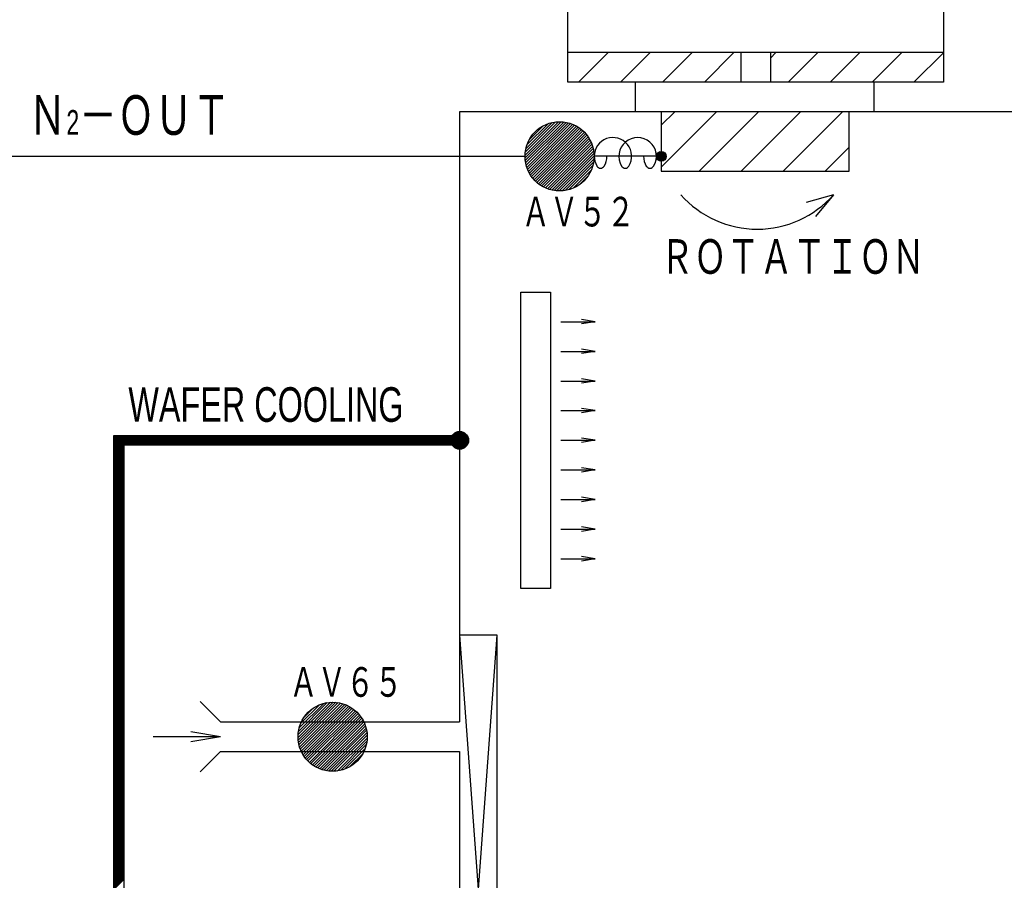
# Model space of a CAD drawing. Header units: millimetres. Extents: x 0 to 840, y 0 to 591.
# Tile 19 of 27: x 444 to 544, y 359 to 446. Entities that reach past the tile are written whole.
import ezdxf

# ---------------------------------------------------------------- set-up
doc = ezdxf.new("R2010")
doc.units = ezdxf.units.MM
doc.header["$LTSCALE"] = 46.255
for name, color, linetype in [('0001_01', 7, 'CONTINUOUS'), ('0001_03', 7, 'CONTINUOUS'), ('0001_04', 7, 'CONTINUOUS'), ('0013_01', 7, 'CONTINUOUS'), ('0013_08', 7, 'CONTINUOUS')]:
    doc.layers.add(name, color=color, linetype=linetype)
doc.styles.add('TEXTSTYLE_2', font='txt', dxfattribs={"width": 0.7})

msp = doc.modelspace()

# ---------------------------------------------------------------- linework, layer by layer
at = {"layer": '0001_01', "color": 2, "linetype": 'Continuous'}
for p, q in [((499.486, 439.787), (499.486, 520.318)), ((537.486, 468.785), (537.486, 439.787)), ((537.486, 442.787), (499.486, 442.787)), ((516.986, 442.787), (516.986, 439.787)), ((519.986, 442.787), (519.986, 439.787)), ((537.486, 439.787), (499.486, 439.787)), ((506.304, 439.787), (506.304, 436.787)), ((530.469, 436.787), (530.469, 439.787)), ((488.536, 436.787), (488.536, 375.056)), ((548.436, 436.787), (488.536, 436.787)), ((508.939, 436.787), (508.94, 430.787)), ((527.946, 430.787), (527.946, 436.787)), ((508.941, 432.293), (502.149, 432.293)), ((508.94, 430.787), (527.946, 430.787)), ((526.383, 428.412), (523.605, 427.617)), ((526.383, 428.412), (524.532, 426.194)), ((494.743, 388.556), (494.743, 418.556)), ((494.743, 418.556), (497.743, 418.556)), ((497.743, 418.556), (497.743, 388.556)), ((498.759, 415.556), (502.243, 415.556)), ((502.243, 415.556), (500.863, 415.786)), ((502.243, 415.556), (500.863, 415.326)), ((498.759, 412.556), (502.243, 412.556)), ((502.243, 412.556), (500.863, 412.786)), ((502.243, 412.556), (500.863, 412.326)), ((498.759, 409.556), (502.243, 409.556)), ((502.243, 409.556), (500.863, 409.786)), ((502.243, 409.556), (500.863, 409.326)), ((502.243, 406.556), (500.863, 406.786)), ((498.759, 406.556), (502.243, 406.556)), ((502.243, 406.556), (500.863, 406.326)), ((453.536, 314.443), (453.536, 404.056)), ((453.536, 404.056), (488.536, 404.056)), ((502.243, 403.556), (500.863, 403.786)), ((454.536, 403.056), (454.536, 314.443)), ((488.536, 403.056), (454.536, 403.056)), ((498.759, 403.556), (502.243, 403.556)), ((502.243, 403.556), (500.863, 403.326)), ((502.243, 400.556), (500.863, 400.786)), ((498.759, 400.556), (502.243, 400.556)), ((502.243, 400.556), (500.863, 400.326)), ((502.243, 397.556), (500.863, 397.786)), ((498.759, 397.556), (502.243, 397.556)), ((502.243, 397.556), (500.863, 397.326)), ((502.243, 394.556), (500.863, 394.786)), ((498.759, 394.556), (502.243, 394.556)), ((502.243, 394.556), (500.863, 394.326)), ((502.243, 391.556), (500.863, 391.786)), ((498.759, 391.556), (502.243, 391.556)), ((502.243, 391.556), (500.863, 391.326)), ((497.743, 388.556), (494.743, 388.556)), ((488.536, 383.833), (492.336, 332.057)), ((488.536, 332.057), (492.336, 383.833)), ((492.336, 383.833), (488.536, 383.833)), ((492.336, 332.057), (492.336, 383.833)), ((464.324, 375.056), (462.272, 377.107)), ((464.324, 375.056), (488.536, 375.056)), ((464.324, 373.556), (461.324, 374.056)), ((464.324, 373.556), (457.524, 373.556)), ((464.324, 373.556), (461.324, 373.056)), ((462.272, 370.004), (464.324, 372.056)), ((464.324, 372.056), (488.536, 372.056)), ((488.536, 372.056), (488.536, 327.057))]:
    msp.add_line(p, q, dxfattribs=at)
for centre, radius in [((498.649, 432.293), 3.5), ((508.941, 432.287), 0.5), ((488.536, 403.556), 0.9), ((475.677, 373.556), 3.5)]:
    msp.add_circle(centre, radius, dxfattribs=at)
msp.add_arc((518.654, 435.219), 10.299, 221.36834, 318.63166, dxfattribs=at)
at = {"layer": '0001_04', "color": 5, "linetype": 'Continuous'}
for p, q in [((500.571, 439.787), (503.571, 442.787)), ((504.814, 439.787), (507.814, 442.787)), ((509.056, 439.787), (512.056, 442.787)), ((513.299, 439.787), (516.299, 442.787)), ((519.986, 442.232), (520.541, 442.787)), ((521.784, 439.787), (524.784, 442.787)), ((526.027, 439.787), (529.027, 442.787)), ((530.269, 439.787), (533.269, 442.787)), ((534.512, 439.787), (537.486, 442.761)), ((508.941, 435.43), (510.299, 436.787)), ((508.941, 431.187), (514.541, 436.787)), ((512.784, 430.787), (518.784, 436.787)), ((517.027, 430.787), (523.027, 436.787)), ((521.269, 430.787), (527.269, 436.787)), ((495.151, 432.406), (498.536, 435.791)), ((495.153, 432.125), (498.817, 435.789)), ((495.174, 432.712), (498.23, 435.768)), ((495.175, 431.865), (499.077, 435.767)), ((495.214, 431.621), (499.321, 435.728)), ((495.233, 433.053), (497.889, 435.71)), ((495.267, 431.391), (499.551, 435.675)), ((495.333, 431.174), (499.768, 435.609)), ((495.345, 433.449), (497.493, 435.597)), ((495.41, 430.968), (499.974, 435.532)), ((495.497, 430.772), (500.17, 435.445)), ((495.569, 433.955), (496.987, 435.373)), ((495.594, 430.586), (500.356, 435.348)), ((495.699, 430.409), (500.533, 435.243)), ((495.814, 430.241), (500.701, 435.128)), ((495.937, 430.081), (500.861, 435.005)), ((496.068, 429.929), (501.013, 434.874)), ((496.207, 429.785), (501.157, 434.735)), ((496.355, 429.65), (501.292, 434.587)), ((496.51, 429.523), (501.419, 434.432)), ((496.674, 429.404), (501.538, 434.268)), ((496.846, 429.293), (501.649, 434.096)), ((497.027, 429.191), (501.751, 433.915)), ((497.218, 429.099), (501.843, 433.724)), ((497.418, 429.017), (501.925, 433.524)), ((497.629, 428.945), (501.997, 433.313)), ((497.852, 428.885), (502.057, 433.09)), ((498.089, 428.838), (502.104, 432.853)), ((498.34, 428.807), (502.135, 432.602)), ((508.443, 432.245), (508.984, 432.785)), ((508.454, 432.396), (508.832, 432.775)), ((508.468, 432.128), (509.101, 432.761)), ((508.512, 432.031), (509.198, 432.716)), ((508.573, 431.95), (509.279, 432.656)), ((508.647, 431.883), (509.346, 432.581)), ((508.737, 431.831), (509.398, 432.492)), ((525.512, 430.787), (527.946, 433.221)), ((498.609, 428.793), (502.149, 432.333)), ((498.901, 428.802), (502.14, 432.041)), ((499.222, 428.84), (502.102, 431.72)), ((508.844, 431.797), (509.432, 432.385)), ((508.977, 431.788), (509.44, 432.252)), ((509.175, 431.845), (509.384, 432.054)), ((499.585, 428.921), (502.021, 431.357)), ((500.02, 429.073), (501.869, 430.922)), ((500.656, 429.426), (501.516, 430.286)), ((453.536, 403.924), (453.667, 404.056)), ((453.536, 403.783), (453.808, 404.056)), ((453.536, 403.642), (453.95, 404.056)), ((453.536, 403.5), (454.091, 404.056)), ((453.536, 403.359), (454.233, 404.056)), ((453.536, 403.217), (454.374, 404.056)), ((453.536, 403.076), (454.516, 404.056)), ((453.536, 402.934), (454.657, 404.056)), ((453.536, 402.793), (454.798, 404.056)), ((453.536, 402.652), (454.94, 404.056)), ((453.536, 402.51), (455.081, 404.056)), ((453.536, 402.369), (455.223, 404.056)), ((453.536, 402.227), (455.364, 404.056)), ((453.536, 402.086), (455.506, 404.056)), ((454.647, 403.056), (455.647, 404.056)), ((454.788, 403.056), (455.788, 404.056)), ((454.93, 403.056), (455.93, 404.056)), ((455.071, 403.056), (456.071, 404.056)), ((455.213, 403.056), (456.213, 404.056)), ((455.354, 403.056), (456.354, 404.056)), ((455.495, 403.056), (456.495, 404.056)), ((455.637, 403.056), (456.637, 404.056)), ((455.778, 403.056), (456.778, 404.056)), ((455.92, 403.056), (456.92, 404.056)), ((456.061, 403.056), (457.061, 404.056)), ((456.203, 403.056), (457.203, 404.056)), ((456.344, 403.056), (457.344, 404.056)), ((456.485, 403.056), (457.485, 404.056)), ((456.627, 403.056), (457.627, 404.056)), ((456.768, 403.056), (457.768, 404.056)), ((456.91, 403.056), (457.91, 404.056)), ((457.051, 403.056), (458.051, 404.056)), ((457.193, 403.056), (458.193, 404.056)), ((457.334, 403.056), (458.334, 404.056)), ((457.475, 403.056), (458.475, 404.056)), ((457.617, 403.056), (458.617, 404.056)), ((457.758, 403.056), (458.758, 404.056)), ((457.9, 403.056), (458.9, 404.056)), ((458.041, 403.056), (459.041, 404.056)), ((458.182, 403.056), (459.182, 404.056)), ((458.324, 403.056), (459.324, 404.056)), ((458.465, 403.056), (459.465, 404.056)), ((458.607, 403.056), (459.607, 404.056)), ((458.748, 403.056), (459.748, 404.056)), ((458.89, 403.056), (459.89, 404.056)), ((459.031, 403.056), (460.031, 404.056)), ((459.172, 403.056), (460.172, 404.056)), ((459.314, 403.056), (460.314, 404.056)), ((459.455, 403.056), (460.455, 404.056)), ((459.597, 403.056), (460.597, 404.056)), ((459.738, 403.056), (460.738, 404.056)), ((459.88, 403.056), (460.88, 404.056)), ((460.021, 403.056), (461.021, 404.056)), ((460.162, 403.056), (461.162, 404.056)), ((460.304, 403.056), (461.304, 404.056)), ((460.445, 403.056), (461.445, 404.056)), ((460.587, 403.056), (461.587, 404.056)), ((460.728, 403.056), (461.728, 404.056)), ((460.869, 403.056), (461.869, 404.056)), ((461.011, 403.056), (462.011, 404.056)), ((461.152, 403.056), (462.152, 404.056)), ((461.294, 403.056), (462.294, 404.056)), ((461.435, 403.056), (462.435, 404.056)), ((461.577, 403.056), (462.577, 404.056)), ((461.718, 403.056), (462.718, 404.056)), ((461.859, 403.056), (462.859, 404.056)), ((462.001, 403.056), (463.001, 404.056)), ((462.142, 403.056), (463.142, 404.056)), ((462.284, 403.056), (463.284, 404.056)), ((462.425, 403.056), (463.425, 404.056)), ((462.567, 403.056), (463.567, 404.056)), ((462.708, 403.056), (463.708, 404.056)), ((462.849, 403.056), (463.849, 404.056)), ((462.991, 403.056), (463.991, 404.056)), ((463.132, 403.056), (464.132, 404.056)), ((463.274, 403.056), (464.274, 404.056)), ((463.415, 403.056), (464.415, 404.056)), ((463.556, 403.056), (464.556, 404.056)), ((463.698, 403.056), (464.698, 404.056)), ((463.839, 403.056), (464.839, 404.056)), ((463.981, 403.056), (464.981, 404.056)), ((464.122, 403.056), (465.122, 404.056)), ((464.264, 403.056), (465.264, 404.056)), ((464.405, 403.056), (465.405, 404.056)), ((464.546, 403.056), (465.546, 404.056)), ((464.688, 403.056), (465.688, 404.056)), ((464.829, 403.056), (465.829, 404.056)), ((464.971, 403.056), (465.971, 404.056)), ((465.112, 403.056), (466.112, 404.056)), ((465.254, 403.056), (466.254, 404.056)), ((465.395, 403.056), (466.395, 404.056)), ((465.536, 403.056), (466.536, 404.056)), ((465.678, 403.056), (466.678, 404.056)), ((465.819, 403.056), (466.819, 404.056)), ((465.961, 403.056), (466.961, 404.056)), ((466.102, 403.056), (467.102, 404.056)), ((466.244, 403.056), (467.244, 404.056)), ((466.385, 403.056), (467.385, 404.056)), ((466.526, 403.056), (467.526, 404.056)), ((466.668, 403.056), (467.668, 404.056)), ((466.809, 403.056), (467.809, 404.056)), ((466.951, 403.056), (467.951, 404.056)), ((467.092, 403.056), (468.092, 404.056)), ((467.233, 403.056), (468.233, 404.056)), ((467.375, 403.056), (468.375, 404.056)), ((467.516, 403.056), (468.516, 404.056)), ((467.658, 403.056), (468.658, 404.056)), ((467.799, 403.056), (468.799, 404.056)), ((467.941, 403.056), (468.941, 404.056)), ((468.082, 403.056), (469.082, 404.056)), ((468.223, 403.056), (469.223, 404.056)), ((468.365, 403.056), (469.365, 404.056)), ((468.506, 403.056), (469.506, 404.056)), ((468.648, 403.056), (469.648, 404.056)), ((468.789, 403.056), (469.789, 404.056)), ((468.931, 403.056), (469.931, 404.056)), ((469.072, 403.056), (470.072, 404.056)), ((469.213, 403.056), (470.213, 404.056)), ((469.355, 403.056), (470.355, 404.056)), ((469.496, 403.056), (470.496, 404.056)), ((469.638, 403.056), (470.638, 404.056)), ((469.779, 403.056), (470.779, 404.056)), ((469.92, 403.056), (470.92, 404.056)), ((470.062, 403.056), (471.062, 404.056)), ((470.203, 403.056), (471.203, 404.056)), ((470.345, 403.056), (471.345, 404.056)), ((470.486, 403.056), (471.486, 404.056)), ((470.628, 403.056), (471.628, 404.056)), ((470.769, 403.056), (471.769, 404.056)), ((470.91, 403.056), (471.91, 404.056)), ((471.052, 403.056), (472.052, 404.056)), ((471.193, 403.056), (472.193, 404.056)), ((471.335, 403.056), (472.335, 404.056)), ((471.476, 403.056), (472.476, 404.056)), ((471.618, 403.056), (472.618, 404.056)), ((471.759, 403.056), (472.759, 404.056)), ((471.9, 403.056), (472.9, 404.056)), ((472.042, 403.056), (473.042, 404.056)), ((472.183, 403.056), (473.183, 404.056)), ((472.325, 403.056), (473.325, 404.056)), ((472.466, 403.056), (473.466, 404.056)), ((472.607, 403.056), (473.607, 404.056)), ((472.749, 403.056), (473.749, 404.056)), ((472.89, 403.056), (473.89, 404.056)), ((473.032, 403.056), (474.032, 404.056)), ((473.173, 403.056), (474.173, 404.056)), ((473.315, 403.056), (474.315, 404.056)), ((473.456, 403.056), (474.456, 404.056)), ((473.597, 403.056), (474.597, 404.056)), ((473.739, 403.056), (474.739, 404.056)), ((473.88, 403.056), (474.88, 404.056)), ((474.022, 403.056), (475.022, 404.056)), ((474.163, 403.056), (475.163, 404.056)), ((474.305, 403.056), (475.305, 404.056)), ((474.446, 403.056), (475.446, 404.056)), ((474.587, 403.056), (475.587, 404.056)), ((474.729, 403.056), (475.729, 404.056)), ((474.87, 403.056), (475.87, 404.056)), ((475.012, 403.056), (476.012, 404.056)), ((475.153, 403.056), (476.153, 404.056)), ((475.294, 403.056), (476.294, 404.056)), ((475.436, 403.056), (476.436, 404.056)), ((475.577, 403.056), (476.577, 404.056)), ((475.719, 403.056), (476.719, 404.056)), ((475.86, 403.056), (476.86, 404.056)), ((476.002, 403.056), (477.002, 404.056)), ((476.143, 403.056), (477.143, 404.056)), ((476.284, 403.056), (477.284, 404.056)), ((476.426, 403.056), (477.426, 404.056)), ((476.567, 403.056), (477.567, 404.056)), ((476.709, 403.056), (477.709, 404.056)), ((476.85, 403.056), (477.85, 404.056)), ((476.992, 403.056), (477.992, 404.056)), ((477.133, 403.056), (478.133, 404.056)), ((477.274, 403.056), (478.274, 404.056)), ((477.416, 403.056), (478.416, 404.056)), ((477.557, 403.056), (478.557, 404.056)), ((477.699, 403.056), (478.699, 404.056)), ((477.84, 403.056), (478.84, 404.056)), ((477.981, 403.056), (478.981, 404.056)), ((478.123, 403.056), (479.123, 404.056)), ((478.264, 403.056), (479.264, 404.056)), ((478.406, 403.056), (479.406, 404.056)), ((478.547, 403.056), (479.547, 404.056)), ((478.689, 403.056), (479.689, 404.056)), ((478.83, 403.056), (479.83, 404.056)), ((478.971, 403.056), (479.971, 404.056)), ((479.113, 403.056), (480.113, 404.056)), ((479.254, 403.056), (480.254, 404.056)), ((479.396, 403.056), (480.396, 404.056)), ((479.537, 403.056), (480.537, 404.056)), ((479.679, 403.056), (480.679, 404.056)), ((479.82, 403.056), (480.82, 404.056)), ((479.961, 403.056), (480.961, 404.056)), ((480.103, 403.056), (481.103, 404.056)), ((480.244, 403.056), (481.244, 404.056)), ((480.386, 403.056), (481.386, 404.056)), ((480.527, 403.056), (481.527, 404.056)), ((480.668, 403.056), (481.668, 404.056)), ((480.81, 403.056), (481.81, 404.056)), ((480.951, 403.056), (481.951, 404.056)), ((481.093, 403.056), (482.093, 404.056)), ((481.234, 403.056), (482.234, 404.056)), ((481.376, 403.056), (482.376, 404.056)), ((481.517, 403.056), (482.517, 404.056)), ((481.658, 403.056), (482.658, 404.056)), ((481.8, 403.056), (482.8, 404.056)), ((481.941, 403.056), (482.941, 404.056)), ((482.083, 403.056), (483.083, 404.056)), ((482.224, 403.056), (483.224, 404.056)), ((482.366, 403.056), (483.366, 404.056)), ((482.507, 403.056), (483.507, 404.056)), ((482.648, 403.056), (483.648, 404.056)), ((482.79, 403.056), (483.79, 404.056)), ((482.931, 403.056), (483.931, 404.056)), ((483.073, 403.056), (484.073, 404.056)), ((483.214, 403.056), (484.214, 404.056)), ((483.355, 403.056), (484.355, 404.056)), ((483.497, 403.056), (484.497, 404.056)), ((483.638, 403.056), (484.638, 404.056)), ((483.78, 403.056), (484.78, 404.056)), ((483.921, 403.056), (484.921, 404.056)), ((484.063, 403.056), (485.063, 404.056)), ((484.204, 403.056), (485.204, 404.056)), ((484.345, 403.056), (485.345, 404.056)), ((484.487, 403.056), (485.487, 404.056)), ((484.628, 403.056), (485.628, 404.056)), ((484.77, 403.056), (485.77, 404.056)), ((484.911, 403.056), (485.911, 404.056)), ((485.053, 403.056), (486.053, 404.056)), ((485.194, 403.056), (486.194, 404.056)), ((485.335, 403.056), (486.335, 404.056)), ((485.477, 403.056), (486.477, 404.056)), ((485.618, 403.056), (486.618, 404.056)), ((485.76, 403.056), (486.76, 404.056)), ((485.901, 403.056), (486.901, 404.056)), ((486.042, 403.056), (487.042, 404.056)), ((486.184, 403.056), (487.184, 404.056)), ((486.325, 403.056), (487.325, 404.056)), ((486.467, 403.056), (487.467, 404.056)), ((486.608, 403.056), (487.608, 404.056)), ((486.75, 403.056), (487.75, 404.056)), ((486.891, 403.056), (488.242, 404.406)), ((487.032, 403.056), (488.426, 404.449)), ((487.174, 403.056), (488.573, 404.455)), ((487.315, 403.056), (488.7, 404.441)), ((487.457, 403.056), (488.813, 404.412)), ((487.598, 403.056), (488.915, 404.372)), ((487.74, 403.056), (489.007, 404.323)), ((487.827, 403.001), (489.09, 404.265)), ((487.893, 402.926), (489.166, 404.199)), ((487.967, 402.858), (489.233, 404.125)), ((488.049, 402.799), (489.293, 404.043)), ((488.139, 402.748), (489.344, 403.953)), ((488.239, 402.706), (489.385, 403.853)), ((488.349, 402.675), (489.416, 403.742)), ((488.473, 402.658), (489.434, 403.618)), ((453.536, 401.944), (454.536, 402.944)), ((453.536, 401.803), (454.536, 402.803)), ((453.536, 401.662), (454.536, 402.662)), ((488.616, 402.659), (489.432, 403.476)), ((488.791, 402.692), (489.399, 403.301)), ((489.073, 402.834), (489.258, 403.018)), ((453.536, 401.52), (454.536, 402.52)), ((453.536, 401.379), (454.536, 402.379)), ((453.536, 401.237), (454.536, 402.237)), ((453.536, 401.096), (454.536, 402.096)), ((453.536, 400.955), (454.536, 401.955)), ((453.536, 400.813), (454.536, 401.813)), ((453.536, 400.672), (454.536, 401.672)), ((453.536, 400.53), (454.536, 401.53)), ((453.536, 400.389), (454.536, 401.389)), ((453.536, 400.247), (454.536, 401.247)), ((453.536, 400.106), (454.536, 401.106)), ((453.536, 399.965), (454.536, 400.965)), ((453.536, 399.823), (454.536, 400.823)), ((453.536, 399.682), (454.536, 400.682)), ((453.536, 399.54), (454.536, 400.54)), ((453.536, 399.399), (454.536, 400.399)), ((453.536, 399.257), (454.536, 400.257)), ((453.536, 399.116), (454.536, 400.116)), ((453.536, 398.975), (454.536, 399.975)), ((453.536, 398.833), (454.536, 399.833)), ((453.536, 398.692), (454.536, 399.692)), ((453.536, 398.55), (454.536, 399.55)), ((453.536, 398.409), (454.536, 399.409)), ((453.536, 398.268), (454.536, 399.268)), ((453.536, 398.126), (454.536, 399.126)), ((453.536, 397.985), (454.536, 398.985)), ((453.536, 397.843), (454.536, 398.843)), ((453.536, 397.702), (454.536, 398.702)), ((453.536, 397.56), (454.536, 398.56)), ((453.536, 397.419), (454.536, 398.419)), ((453.536, 397.278), (454.536, 398.278)), ((453.536, 397.136), (454.536, 398.136)), ((453.536, 396.995), (454.536, 397.995)), ((453.536, 396.853), (454.536, 397.853)), ((453.536, 396.712), (454.536, 397.712)), ((453.536, 396.57), (454.536, 397.57)), ((453.536, 396.429), (454.536, 397.429)), ((453.536, 396.288), (454.536, 397.288)), ((453.536, 396.146), (454.536, 397.146)), ((453.536, 396.005), (454.536, 397.005)), ((453.536, 395.863), (454.536, 396.863)), ((453.536, 395.722), (454.536, 396.722)), ((453.536, 395.581), (454.536, 396.581)), ((453.536, 395.439), (454.536, 396.439)), ((453.536, 395.298), (454.536, 396.298)), ((453.536, 395.156), (454.536, 396.156)), ((453.536, 395.015), (454.536, 396.015)), ((453.536, 394.873), (454.536, 395.873)), ((453.536, 394.732), (454.536, 395.732)), ((453.536, 394.591), (454.536, 395.591)), ((453.536, 394.449), (454.536, 395.449)), ((453.536, 394.308), (454.536, 395.308)), ((453.536, 394.166), (454.536, 395.166)), ((453.536, 394.025), (454.536, 395.025)), ((453.536, 393.883), (454.536, 394.883)), ((453.536, 393.742), (454.536, 394.742)), ((453.536, 393.601), (454.536, 394.601)), ((453.536, 393.459), (454.536, 394.459)), ((453.536, 393.318), (454.536, 394.318)), ((453.536, 393.176), (454.536, 394.176)), ((453.536, 393.035), (454.536, 394.035)), ((453.536, 392.894), (454.536, 393.894)), ((453.536, 392.752), (454.536, 393.752)), ((453.536, 392.611), (454.536, 393.611)), ((453.536, 392.469), (454.536, 393.469)), ((453.536, 392.328), (454.536, 393.328)), ((453.536, 392.186), (454.536, 393.186)), ((453.536, 392.045), (454.536, 393.045)), ((453.536, 391.904), (454.536, 392.904)), ((453.536, 391.762), (454.536, 392.762)), ((453.536, 391.621), (454.536, 392.621)), ((453.536, 391.479), (454.536, 392.479)), ((453.536, 391.338), (454.536, 392.338)), ((453.536, 391.196), (454.536, 392.196)), ((453.536, 391.055), (454.536, 392.055)), ((453.536, 390.914), (454.536, 391.914)), ((453.536, 390.772), (454.536, 391.772)), ((453.536, 390.631), (454.536, 391.631)), ((453.536, 390.489), (454.536, 391.489)), ((453.536, 390.348), (454.536, 391.348)), ((453.536, 390.207), (454.536, 391.207)), ((453.536, 390.065), (454.536, 391.065)), ((453.536, 389.924), (454.536, 390.924)), ((453.536, 389.782), (454.536, 390.782)), ((453.536, 389.641), (454.536, 390.641)), ((453.536, 389.499), (454.536, 390.499)), ((453.536, 389.358), (454.536, 390.358)), ((453.536, 389.217), (454.536, 390.217)), ((453.536, 389.075), (454.536, 390.075)), ((453.536, 388.934), (454.536, 389.934)), ((453.536, 388.792), (454.536, 389.792)), ((453.536, 388.651), (454.536, 389.651)), ((453.536, 388.509), (454.536, 389.509)), ((453.536, 388.368), (454.536, 389.368)), ((453.536, 388.227), (454.536, 389.227)), ((453.536, 388.085), (454.536, 389.085)), ((453.536, 387.944), (454.536, 388.944)), ((453.536, 387.802), (454.536, 388.802)), ((453.536, 387.661), (454.536, 388.661)), ((453.536, 387.52), (454.536, 388.52)), ((453.536, 387.378), (454.536, 388.378)), ((453.536, 387.237), (454.536, 388.237)), ((453.536, 387.095), (454.536, 388.095)), ((453.536, 386.954), (454.536, 387.954)), ((453.536, 386.812), (454.536, 387.812)), ((453.536, 386.671), (454.536, 387.671)), ((453.536, 386.53), (454.536, 387.53)), ((453.536, 386.388), (454.536, 387.388)), ((453.536, 386.247), (454.536, 387.247)), ((453.536, 386.105), (454.536, 387.105)), ((453.536, 385.964), (454.536, 386.964)), ((453.536, 385.822), (454.536, 386.822)), ((453.536, 385.681), (454.536, 386.681)), ((453.536, 385.54), (454.536, 386.54)), ((453.536, 385.398), (454.536, 386.398)), ((453.536, 385.257), (454.536, 386.257)), ((453.536, 385.115), (454.536, 386.115)), ((453.536, 384.974), (454.536, 385.974)), ((453.536, 384.833), (454.536, 385.833)), ((453.536, 384.691), (454.536, 385.691)), ((453.536, 384.55), (454.536, 385.55)), ((453.536, 384.408), (454.536, 385.408)), ((453.536, 384.267), (454.536, 385.267)), ((453.536, 384.125), (454.536, 385.125)), ((453.536, 383.984), (454.536, 384.984)), ((453.536, 383.843), (454.536, 384.843)), ((453.536, 383.701), (454.536, 384.701)), ((453.536, 383.56), (454.536, 384.56)), ((453.536, 383.418), (454.536, 384.418)), ((453.536, 383.277), (454.536, 384.277)), ((453.536, 383.135), (454.536, 384.135)), ((453.536, 382.994), (454.536, 383.994)), ((453.536, 382.853), (454.536, 383.853)), ((453.536, 382.711), (454.536, 383.711)), ((453.536, 382.57), (454.536, 383.57)), ((453.536, 382.428), (454.536, 383.428)), ((453.536, 382.287), (454.536, 383.287)), ((453.536, 382.145), (454.536, 383.145)), ((453.536, 382.004), (454.536, 383.004)), ((453.536, 381.863), (454.536, 382.863)), ((453.536, 381.721), (454.536, 382.721)), ((453.536, 381.58), (454.536, 382.58)), ((453.536, 381.438), (454.536, 382.438)), ((453.536, 381.297), (454.536, 382.297)), ((453.536, 381.156), (454.536, 382.156)), ((453.536, 381.014), (454.536, 382.014)), ((453.536, 380.873), (454.536, 381.873)), ((453.536, 380.731), (454.536, 381.731)), ((453.536, 380.59), (454.536, 381.59)), ((453.536, 380.448), (454.536, 381.448)), ((453.536, 380.307), (454.536, 381.307)), ((453.536, 380.166), (454.536, 381.166)), ((453.536, 380.024), (454.536, 381.024)), ((453.536, 379.883), (454.536, 380.883)), ((453.536, 379.741), (454.536, 380.741)), ((453.536, 379.6), (454.536, 380.6)), ((453.536, 379.458), (454.536, 380.458)), ((453.536, 379.317), (454.536, 380.317)), ((453.536, 379.176), (454.536, 380.176)), ((453.536, 379.034), (454.536, 380.034)), ((453.536, 378.893), (454.536, 379.893)), ((453.536, 378.751), (454.536, 379.751)), ((453.536, 378.61), (454.536, 379.61)), ((453.536, 378.469), (454.536, 379.469)), ((453.536, 378.327), (454.536, 379.327)), ((453.536, 378.186), (454.536, 379.186)), ((453.536, 378.044), (454.536, 379.044)), ((453.536, 377.903), (454.536, 378.903)), ((453.536, 377.761), (454.536, 378.761)), ((453.536, 377.62), (454.536, 378.62)), ((453.536, 377.479), (454.536, 378.479)), ((453.536, 377.337), (454.536, 378.337)), ((453.536, 377.196), (454.536, 378.196)), ((453.536, 377.054), (454.536, 378.054)), ((453.536, 376.913), (454.536, 377.913)), ((453.536, 376.771), (454.536, 377.771)), ((453.536, 376.63), (454.536, 377.63)), ((453.536, 376.489), (454.536, 377.489)), ((453.536, 376.347), (454.536, 377.347)), ((453.536, 376.206), (454.536, 377.206)), ((453.536, 376.064), (454.536, 377.064)), ((453.536, 375.923), (454.536, 376.923)), ((453.536, 375.782), (454.536, 376.782)), ((472.178, 373.493), (475.74, 377.055)), ((472.185, 373.783), (475.45, 377.048)), ((472.193, 373.225), (476.007, 377.04)), ((472.22, 374.101), (475.132, 377.013)), ((472.226, 372.975), (476.257, 377.007)), ((472.273, 372.74), (476.492, 376.959)), ((472.296, 374.46), (474.773, 376.937)), ((472.334, 372.518), (476.714, 376.898)), ((472.407, 372.308), (476.925, 376.826)), ((472.44, 374.887), (474.346, 376.792)), ((472.49, 372.109), (477.124, 376.742)), ((453.536, 375.64), (454.536, 376.64)), ((453.536, 375.499), (454.536, 376.499)), ((453.536, 375.357), (454.536, 376.357)), ((453.536, 375.216), (454.536, 376.216)), ((453.536, 375.074), (454.536, 376.074)), ((453.536, 374.933), (454.536, 375.933)), ((453.536, 374.792), (454.536, 375.792)), ((472.583, 371.919), (477.314, 376.649)), ((472.686, 371.738), (477.494, 376.547)), ((472.76, 375.49), (473.743, 376.473)), ((472.797, 371.567), (477.666, 376.436)), ((472.917, 371.404), (477.829, 376.316)), ((473.045, 371.249), (477.984, 376.188)), ((473.181, 371.102), (478.131, 376.052)), ((473.325, 370.964), (478.269, 375.908)), ((473.478, 370.833), (478.4, 375.755)), ((453.536, 374.65), (454.536, 375.65)), ((453.536, 374.509), (454.536, 375.509)), ((453.536, 374.367), (454.536, 375.367)), ((453.536, 374.226), (454.536, 375.226)), ((453.536, 374.084), (454.536, 375.084)), ((453.536, 373.943), (454.536, 374.943)), ((453.536, 373.802), (454.536, 374.802)), ((473.638, 370.711), (478.522, 375.595)), ((473.807, 370.597), (478.636, 375.426)), ((473.985, 370.492), (478.741, 375.248)), ((474.172, 370.396), (478.837, 375.061)), ((474.368, 370.31), (478.923, 374.865)), ((453.536, 373.66), (454.536, 374.66)), ((453.536, 373.519), (454.536, 374.519)), ((453.536, 373.377), (454.536, 374.377)), ((453.536, 373.236), (454.536, 374.236)), ((453.536, 373.095), (454.536, 374.095)), ((453.536, 372.953), (454.536, 373.953)), ((453.536, 372.812), (454.536, 373.812)), ((474.575, 370.234), (478.999, 374.658)), ((474.793, 370.169), (479.064, 374.439)), ((475.024, 370.117), (479.116, 374.209)), ((475.269, 370.079), (479.153, 373.963)), ((475.532, 370.059), (479.174, 373.701)), ((453.536, 372.67), (454.536, 373.67)), ((453.536, 372.529), (454.536, 373.529)), ((453.536, 372.387), (454.536, 373.387)), ((453.536, 372.246), (454.536, 373.246)), ((453.536, 372.105), (454.536, 373.105)), ((453.536, 371.963), (454.536, 372.963)), ((453.536, 371.822), (454.536, 372.822)), ((475.814, 370.058), (479.175, 373.419)), ((476.123, 370.084), (479.149, 373.11)), ((476.467, 370.146), (479.087, 372.765)), ((453.536, 371.68), (454.536, 372.68)), ((453.536, 371.539), (454.536, 372.539)), ((453.536, 371.397), (454.536, 372.397)), ((453.536, 371.256), (454.536, 372.256)), ((453.536, 371.115), (454.536, 372.115)), ((453.536, 370.973), (454.536, 371.973)), ((453.536, 370.832), (454.536, 371.832)), ((453.536, 370.69), (454.536, 371.69)), ((476.869, 370.265), (478.968, 372.364)), ((477.391, 370.504), (478.729, 371.842)), ((453.536, 370.549), (454.536, 371.549)), ((453.536, 370.408), (454.536, 371.408)), ((453.536, 370.266), (454.536, 371.266)), ((453.536, 370.125), (454.536, 371.125)), ((453.536, 369.983), (454.536, 370.983)), ((453.536, 369.842), (454.536, 370.842)), ((453.536, 369.7), (454.536, 370.7)), ((453.536, 369.559), (454.536, 370.559)), ((453.536, 369.418), (454.536, 370.418)), ((453.536, 369.276), (454.536, 370.276)), ((453.536, 369.135), (454.536, 370.135)), ((453.536, 368.993), (454.536, 369.993)), ((453.536, 368.852), (454.536, 369.852)), ((453.536, 368.71), (454.536, 369.71)), ((453.536, 368.569), (454.536, 369.569)), ((453.536, 368.428), (454.536, 369.428)), ((453.536, 368.286), (454.536, 369.286)), ((453.536, 368.145), (454.536, 369.145)), ((453.536, 368.003), (454.536, 369.003)), ((453.536, 367.862), (454.536, 368.862)), ((453.536, 367.721), (454.536, 368.721)), ((453.536, 367.579), (454.536, 368.579)), ((453.536, 367.438), (454.536, 368.438)), ((453.536, 367.296), (454.536, 368.296)), ((453.536, 367.155), (454.536, 368.155)), ((453.536, 367.013), (454.536, 368.013)), ((453.536, 366.872), (454.536, 367.872)), ((453.536, 366.731), (454.536, 367.731)), ((453.536, 366.589), (454.536, 367.589)), ((453.536, 366.448), (454.536, 367.448)), ((453.536, 366.306), (454.536, 367.306)), ((453.536, 366.165), (454.536, 367.165)), ((453.536, 366.023), (454.536, 367.023)), ((453.536, 365.882), (454.536, 366.882)), ((453.536, 365.741), (454.536, 366.741)), ((453.536, 365.599), (454.536, 366.599)), ((453.536, 365.458), (454.536, 366.458)), ((453.536, 365.316), (454.536, 366.316)), ((453.536, 365.175), (454.536, 366.175)), ((453.536, 365.034), (454.536, 366.034)), ((453.536, 364.892), (454.536, 365.892)), ((453.536, 364.751), (454.536, 365.751)), ((453.536, 364.609), (454.536, 365.609)), ((453.536, 364.468), (454.536, 365.468)), ((453.536, 364.326), (454.536, 365.326)), ((453.536, 364.185), (454.536, 365.185)), ((453.536, 364.044), (454.536, 365.044)), ((453.536, 363.902), (454.536, 364.902)), ((453.536, 363.761), (454.536, 364.761)), ((453.536, 363.619), (454.536, 364.619)), ((453.536, 363.478), (454.536, 364.478)), ((453.536, 363.336), (454.536, 364.336)), ((453.536, 363.195), (454.536, 364.195)), ((453.536, 363.054), (454.536, 364.054)), ((453.536, 362.912), (454.536, 363.912)), ((453.536, 362.771), (454.536, 363.771)), ((453.536, 362.629), (454.536, 363.629)), ((453.536, 362.488), (454.536, 363.488)), ((453.536, 362.347), (454.536, 363.347)), ((453.536, 362.205), (454.536, 363.205)), ((453.536, 362.064), (454.536, 363.064)), ((453.536, 361.922), (454.536, 362.922)), ((453.536, 361.781), (454.536, 362.781)), ((453.536, 361.639), (454.536, 362.639)), ((453.536, 361.498), (454.536, 362.498)), ((453.536, 361.357), (454.536, 362.357)), ((453.536, 361.215), (454.536, 362.215)), ((453.536, 361.074), (454.536, 362.074)), ((453.536, 360.932), (454.536, 361.932)), ((453.536, 360.791), (454.536, 361.791)), ((453.536, 360.649), (454.536, 361.649)), ((453.536, 360.508), (454.536, 361.508)), ((453.536, 360.367), (454.536, 361.367)), ((453.536, 360.225), (454.536, 361.225)), ((453.536, 360.084), (454.536, 361.084)), ((453.536, 359.942), (454.536, 360.942)), ((453.536, 359.801), (454.536, 360.801)), ((453.536, 359.659), (454.536, 360.659)), ((453.536, 359.518), (454.536, 360.518)), ((453.536, 359.377), (454.536, 360.377)), ((453.536, 359.235), (454.536, 360.235)), ((453.536, 359.094), (454.536, 360.094)), ((453.536, 358.952), (454.536, 359.952)), ((453.536, 358.811), (454.536, 359.811)), ((453.536, 358.67), (454.536, 359.67)), ((453.536, 358.528), (454.536, 359.528)), ((453.536, 358.387), (454.536, 359.387)), ((453.536, 358.245), (454.536, 359.245)), ((453.536, 358.104), (454.536, 359.104))]:
    msp.add_line(p, q, dxfattribs=at)
at = {"layer": '0013_01', "color": 2, "linetype": 'Continuous'}
msp.add_line((340.42, 432.293), (495.149, 432.293), dxfattribs=at)
at = {"layer": '0013_08', "color": 9, "linetype": 'Continuous'}
for centre, radius, start, end in [((504.045, 432.293), 1.897, 328.53302, 180), ((506.545, 432.293), 1.897, 328.53302, 211.46698), ((504.045, 432.325), 1.897, 180, 211.46698), ((501.545, 432.293), 1.897, 328.53302, 360), ((509.045, 432.293), 1.897, 180, 211.46698), ((502.795, 431.528), 0.431, 211.46698, 328.53302), ((505.295, 431.528), 0.431, 211.46698, 328.53302), ((507.795, 431.528), 0.431, 211.46698, 328.53302)]:
    msp.add_arc(centre, radius, start, end, dxfattribs=at)

# ---------------------------------------------------------------- texts
at = {"layer": '0001_03', "color": 4, "linetype": 'Continuous', "attachment_point": 1, "line_spacing_factor": 0.675, "style": 'TEXTSTYLE_2'}
for s, insert, char_height, width in [('Ｎ\\H2.5;2\\H4.0;－ＯＵＴ', (444.917, 438.473), 4, 29.91667), ('ＡＶ５２', (494.81, 428.195), 3, 16.5), ('ＲＯＴＡＴＩＯＮ', (508.88, 423.904), 3.5, 38.5), ('WAFER COOLING', (455.006, 408.926), 3.5, 31.85), ('ＡＶ６５', (471.302, 380.601), 3, 16.5)]:
    msp.add_mtext(s, dxfattribs=dict(at, insert=insert, char_height=char_height, width=width))

doc.saveas('drawing.dxf')
